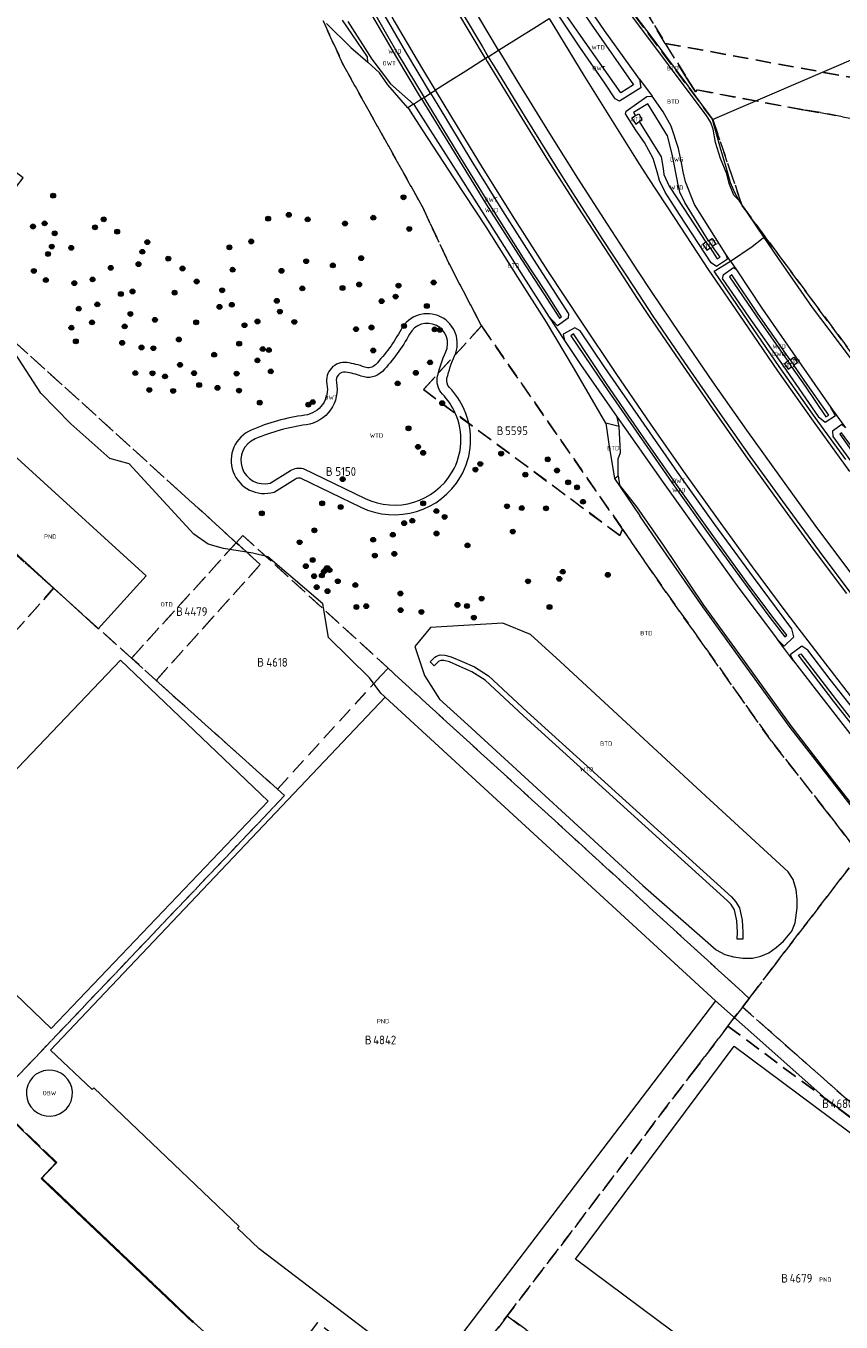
# Model space of a CAD drawing. Header units: metres. Extents: x 207644 to 210135, y 370459 to 373417.
# Tile 194 of 256: x 208858 to 209027, y 372074 to 372342. Entities that reach past the tile are written whole.
import ezdxf
from ezdxf.enums import TextEntityAlignment as Align

# ---------------------------------------------------------------- set-up
doc = ezdxf.new("R2010")
doc.units = ezdxf.units.M
doc.linetypes.add('HIDDEN2', pattern=[4.7625, 3.175, -1.5875])
for name, color, linetype in [('BTD', 7, 'Continuous'), ('GB', 1, 'Continuous'), ('GB11', 1, 'Continuous'), ('KAD_Niet_vastgesteld_Perceel', 30, 'Continuous'), ('KAD_perceelnummer', 212, 'Continuous'), ('KAD_sectie', 212, 'Continuous'), ('KAD_Vastgesteld_Perceel', 212, 'Continuous'), ('OBW', 7, 'Continuous'), ('OTD', 7, 'Continuous'), ('OWG', 7, 'Continuous'), ('OWT', 7, 'Continuous'), ('PND', 7, 'Continuous'), ('WTD', 7, 'Continuous')]:
    doc.layers.add(name, color=color, linetype=linetype)
for name, color, linetype, lineweight in [('GKL', 52, 'Continuous', 25), ('GMV', 7, 'Continuous', 25), ('Q26_boom', 72, 'Continuous', 0)]:
    doc.layers.add(name, color=color, linetype=linetype, lineweight=lineweight)
doc.styles.add('ISO', font='isocpeur.ttf', dxfattribs={"height": 1})
doc.styles.add('ISOCP', font='ISOCP.shx', dxfattribs={"height": 1.8})

# ---------------------------------------------------------------- blocks, each defined once
blk = doc.blocks.new('ACMAP_ANN_TEMPLATE_Vastgesteld_Perceelnummer')
at = {"layer": 'KAD_perceelnummer', "style": 'ISOCP'}
blk.add_attdef('Perceelnummer', text='', height=1.8, dxfattribs=at).set_placement((0, 0), align=Align.MIDDLE)
at = {"layer": 'KAD_sectie', "style": 'ISOCP'}
blk.add_attdef('sectie', text='', height=1.8, dxfattribs=at).set_placement((-2.7, 0), align=Align.MIDDLE_RIGHT)
blk = doc.blocks.new('Q26')
blk.add_hatch(color=256).paths.add_polyline_path([(-0.45, -0.01, 1), (0.55, -0.01, 1)])
blk.add_circle((0.05, -0.01), 0.5)

msp = doc.modelspace()

# ---------------------------------------------------------------- linework, layer by layer
at = {"layer": 'GB', "color": 253, "linetype": 'Continuous', "lineweight": 13}
for points in [[(208837.97, 372169.065), (208877.682, 372210.648)], [(208877.682, 372210.648), (208908.242, 372181.445)], [(208863.196, 372129.862), (208932.404, 372202.995)], [(209000.786, 372140.064), (208932.404, 372202.995)], [(208908.242, 372181.445), (208863.321, 372134.396)], [(208863.321, 372134.396), (208855.911, 372141.473)], [(209000.786, 372140.064), (208941.421, 372062.008)], [(208871.764, 372121.712), (208863.196, 372129.862)], [(208971.82, 372086.617), (209004.681, 372130.708)], [(209004.681, 372130.708), (209075.238, 372078.121)], [(208872.12, 372122.086), (208871.764, 372121.712)], [(208902.176, 372093.339), (208872.12, 372122.086)], [(208851.169, 372119.252), (208864.287, 372106.534)], [(208864.287, 372106.534), (208861.22, 372103.316)], [(208861.22, 372103.316), (208865.818, 372098.95)], [(208865.818, 372098.95), (208892.626, 372073.497)], [(208901.88, 372093.03), (208902.176, 372093.339)], [(208906.345, 372088.751), (208901.88, 372093.03)], [(208941.421, 372062.008), (208906.345, 372088.751)], [(209042.378, 372034.03), (208971.82, 372086.617)]]:
    msp.add_lwpolyline(points, dxfattribs=at)
at = {"layer": 'GB11', "color": 253, "linetype": 'Continuous', "lineweight": 13}
for points in [[(208853.169, 372255.289), (208882.994, 372228.071)], [(208873.019, 372217.141), (208843.194, 372244.359)], [(208882.994, 372228.071), (208873.019, 372217.141)]]:
    msp.add_lwpolyline(points, dxfattribs=at)
at = {"layer": 'GKL', "color": 253, "linetype": 'Continuous', "lineweight": 13}
for points in [[(208987.386, 372338.808), (208978.654, 372350.521)], [(208994.727, 372329.031), (208987.386, 372338.808)], [(208998.919, 372323.412), (208994.727, 372329.031)], [(208999.802, 372321.953), (208998.919, 372323.412)], [(209000.312, 372320.575), (208999.802, 372321.953)], [(209000.796, 372317.812), (209000.312, 372320.575)], [(209001.84, 372314.481), (209000.796, 372317.812)], [(209003.13, 372311.306), (209001.84, 372314.481)], [(209003.626, 372309.362), (209003.13, 372311.306)], [(209004.601, 372306.888), (209003.626, 372309.362)], [(209005.662, 372305.787), (209004.601, 372306.888)], [(209010.842, 372298.183), (209005.662, 372305.787)], [(209013.821, 372293.811), (209010.842, 372298.183)], [(209020.874, 372283.683), (209013.821, 372293.811)], [(209026.022, 372276.806), (209020.874, 372283.683)], [(209035.265, 372264.438), (209026.022, 372276.806)], [(208980.861, 372258.995), (208980.467, 372260.961)], [(208981.162, 372253.615), (208980.861, 372258.995)], [(208980.648, 372252.306), (208981.162, 372253.615)], [(208980.637, 372248.787), (208980.648, 372252.306)], [(208980.637, 372248.787), (208980.954, 372246.924)], [(208982.534, 372244.934), (208980.954, 372246.924)], [(208984.53, 372242.353), (208982.534, 372244.934)], [(208990.021, 372234.416), (208984.53, 372242.353)], [(208998.406, 372222.02), (208990.021, 372234.416)], [(209006.433, 372210.922), (208998.406, 372222.02)], [(209016.424, 372197.013), (209006.433, 372210.922)], [(209025.027, 372185.894), (209016.424, 372197.013)], [(209033.343, 372175.328), (209025.027, 372185.894)]]:
    msp.add_lwpolyline(points, dxfattribs=at)
at = {"layer": 'GMV', "color": 253, "linetype": 'Continuous', "lineweight": 13}
for points in [[(208955.908, 372336.913), (208953.313, 372341.227), (208947.845, 372350.538)], [(208941.835, 372328.01), (208936.678, 372336.574), (208930.398, 372347.489), (208929.403, 372348.106), (208926.806, 372346.796)], [(208939.976, 372326.834), (208934.655, 372335.761), (208928.376, 372346.525), (208928.903, 372346.858), (208935.128, 372336.014), (208940.477, 372327.151)], [(208971.894, 372347.029), (208975.076, 372342.357), (208983.841, 372329.792), (208981.184, 372328.115), (208972.49, 372340.439), (208969.158, 372345.297)], [(208985.095, 372330.972), (208983.151, 372333.642), (208977.793, 372341.022), (208973.168, 372347.835)], [(208953.192, 372335.195), (208947.28, 372345.189)], [(208948.574, 372344.307), (208952.557, 372337.615), (208953.777, 372335.565)], [(208985.095, 372330.972), (208985.316, 372329.13), (208980.889, 372326.359), (208980.049, 372326.882), (208977.905, 372330.084), (208972.741, 372337.582), (208968.032, 372344.585)], [(208982.358, 372346.457), (208987.816, 372339.28)], [(208925.292, 372337.473), (208920.296, 372342.486)], [(208928.804, 372334.482), (208928.748, 372335.543), (208923.592, 372343.154)], [(208924.68, 372342.889), (208929.68, 372335.108), (208933.502, 372330.002), (208938.3, 372325.774)], [(208942.829, 372328.639), (208939.982, 372333.331), (208933.875, 372343.792)], [(208955.908, 372336.913), (208957.015, 372337.614), (208960.085, 372339.556), (208963.192, 372341.522), (208966.356, 372343.524)], [(208966.356, 372343.524), (208973.521, 372331.691), (208983.877, 372315.14), (208985.081, 372313.246), (208986.763, 372310.602), (208992.345, 372302.081), (208999.28, 372291.52), (209006.63, 372280.737), (209013.655, 372270.519), (209021.014, 372260.121), (209028.552, 372249.682)], [(209000.177, 372322.598), (209048.084, 372343.2)], [(208987.816, 372339.28), (208995.043, 372329.525)], [(208925.292, 372337.473), (208928.804, 372334.482)], [(208953.777, 372335.565), (208955.908, 372336.913)], [(208955.908, 372336.913), (208959.683, 372330.638), (208966.45, 372319.667), (208972.243, 372310.411), (208978.359, 372300.891), (208984.649, 372291.259), (208987.478, 372287.001), (208993.307, 372278.292), (209000.17, 372268.288), (209007.194, 372258.272), (209014.218, 372248.428), (209021.342, 372238.583), (209028.714, 372228.705)], [(208928.804, 372334.482), (208931.225, 372332.275)], [(208953.192, 372335.195), (208952.23, 372334.587), (208949.124, 372332.622), (208946.004, 372330.648), (208942.829, 372328.639)], [(208953.777, 372335.565), (208953.192, 372335.195)], [(208953.192, 372335.195), (208953.525, 372334.632), (208959.589, 372324.649), (208966.008, 372314.232), (208972.266, 372304.402), (208978.757, 372294.472), (208984.607, 372285.542), (208986.816, 372282.242), (208993.371, 372272.588), (209000.099, 372262.832), (209007.032, 372252.963), (209013.779, 372243.526), (209020.996, 372233.653), (209027.88, 372224.463)], [(208953.777, 372335.565), (208954.305, 372334.678), (208954.885, 372333.704), (208961.387, 372323.054), (208967.759, 372312.825), (208970.698, 372308.185), (208977.407, 372297.731), (208983.953, 372287.77), (208987.83, 372281.898), (208994.365, 372272.284), (209001.666, 372261.717), (209007.899, 372252.908), (209015.207, 372242.768), (209022.253, 372233.208), (209029.833, 372223.031)], [(208932.951, 372329.772), (208931.225, 372332.275)], [(208985.095, 372330.972), (208987.696, 372327.403)], [(208937.107, 372325.02), (208932.951, 372329.772)], [(208941.835, 372328.01), (208942.829, 372328.639)], [(209030.622, 372200.814), (209022.924, 372210.742), (209015.652, 372220.277), (209008.466, 372229.96), (209001.437, 372239.679), (208994.248, 372249.676), (208987.398, 372259.533), (208980.213, 372270.01), (208973.126, 372280.641), (208966.101, 372291.257), (208959.291, 372301.924), (208952.602, 372312.664), (208946.216, 372323.055), (208942.829, 372328.639)], [(208995.043, 372329.525), (209000.177, 372322.598)], [(208938.3, 372325.774), (208937.107, 372325.02)], [(208938.3, 372325.774), (208939.976, 372326.834)], [(208938.3, 372325.774), (208938.375, 372325.708), (208941.278, 372321.16), (208947.581, 372311.223), (208954.094, 372300.964), (208960.524, 372290.807), (208966.231, 372281.865)], [(208939.976, 372326.834), (208940.573, 372325.833), (208947.233, 372314.928), (208953.756, 372304.393), (208960.613, 372293.622), (208965.234, 372286.482), (208968.506, 372281.455), (208968.528, 372281.466), (208968.913, 372281.733), (208965.715, 372286.766), (208961.063, 372293.902), (208957.867, 372298.943), (208954.221, 372304.694), (208947.708, 372315.181), (208941.093, 372326.131), (208940.477, 372327.151)], [(208939.976, 372326.834), (208940.477, 372327.151)], [(208940.477, 372327.151), (208941.835, 372328.01)], [(208941.835, 372328.01), (208943.326, 372325.534), (208950.369, 372313.911), (208956.679, 372303.68), (208963.75, 372292.616), (208970.384, 372282.352), (208970.313, 372281.422), (208968.122, 372279.87), (208966.231, 372281.865)], [(209002.82, 372294.886), (209003.295, 372293.661), (209000.969, 372292.182), (208999.916, 372292.937), (208993.353, 372302.937), (208990.363, 372307.518), (208989.236, 372309.964), (208988.688, 372311.722), (208987.901, 372314.51), (208986.119, 372317.808), (208984.335, 372320.411), (208982.151, 372323.741), (208982.334, 372324.341), (208986.559, 372327.348), (208987.696, 372327.403)], [(208999.356, 372297.481), (208994.414, 372305.408), (208993.423, 372307.56), (208993.139, 372308.736), (208992.212, 372313.306), (208991.84, 372315.411), (208990.874, 372319.19), (208986.753, 372325.865), (208983.805, 372324.041), (208984.235, 372323.367)], [(209002.82, 372294.886), (208996.444, 372304.958), (208994.566, 372309.706), (208994.072, 372311.755), (208993.823, 372313.264), (208993.165, 372316.558), (208991.589, 372321.182), (208989.932, 372324.173), (208987.696, 372327.403)], [(208937.107, 372325.02), (208937.532, 372324.534)], [(208940.274, 372320.235), (208937.532, 372324.534)], [(208984.235, 372323.367), (208983.468, 372322.897), (208984.29, 372321.642), (208984.99, 372322.148)], [(208984.235, 372323.367), (208984.298, 372323.406), (208984.893, 372323.732), (208985.568, 372322.594), (208985.153, 372322.266), (208984.99, 372322.148)], [(208946.665, 372310.495), (208940.274, 372320.235)], [(208984.99, 372322.148), (208989.552, 372314.838), (208989.994, 372312.474), (208990.088, 372311.223), (208991.169, 372308.808), (208994.245, 372304.189), (208998.82, 372297.163)], [(209001.878, 372316.354), (209000.177, 372322.598)], [(209002.992, 372312.698), (209001.878, 372316.354)], [(209003.907, 372309.496), (209002.992, 372312.698)], [(208953.334, 372300.332), (208946.665, 372310.495)], [(209004.869, 372307.233), (209003.907, 372309.496)], [(209005.662, 372305.787), (209004.869, 372307.233)], [(208959.911, 372289.947), (208953.334, 372300.332)], [(208998.82, 372297.163), (208998.194, 372296.722), (208998.983, 372295.547), (208999.713, 372296.009)], [(208998.82, 372297.163), (208999.713, 372296.009)], [(208999.356, 372297.481), (209000.107, 372297.924), (209000.849, 372296.774), (209000.15, 372296.299)], [(208999.356, 372297.481), (209000.15, 372296.299)], [(208999.713, 372296.009), (209001.141, 372293.711), (209001.731, 372294.061), (209000.15, 372296.299)], [(209003.923, 372293.233), (209008.348, 372296.258), (209010.663, 372298.076), (209010.842, 372298.183)], [(209027.761, 372252.214), (209021.434, 372260.856), (209013.977, 372271.47), (209007.705, 372280.652), (209000.501, 372291.178), (209003.923, 372293.233)], [(209003.923, 372293.233), (209002.82, 372294.886)], [(209003.923, 372293.233), (209005.104, 372291.464)], [(209005.104, 372291.464), (209004.499, 372291.853), (209002.362, 372290.359), (209002.161, 372289.676), (209007.684, 372281.655), (209014.825, 372271.59), (209022.038, 372261.121), (209023.478, 372259.926), (209025.651, 372261.277), (209024.653, 372262.97)], [(209005.104, 372291.464), (209010.387, 372283.545), (209017.423, 372273.407), (209024.653, 372262.97)], [(208965.812, 372280.595), (208959.911, 372289.947)], [(209016.272, 372272.817), (209009.645, 372282.293), (209004.184, 372290.434), (209003.697, 372290.022), (209009.214, 372281.948), (209015.758, 372272.523)], [(208971.641, 372270.863), (208965.812, 372280.595)], [(208966.231, 372281.865), (208969.571, 372276.836)], [(209013.596, 372214.893), (209015.031, 372213.546), (209017.038, 372215.446), (209016.592, 372217.143), (209008.665, 372227.788), (209000.685, 372238.742), (208992.91, 372249.55), (208985.384, 372260.392), (208977.886, 372271.251), (208972.759, 372278.838), (208971.708, 372279.452), (208969.292, 372278.157), (208969.571, 372276.836)], [(208984.992, 372257.151), (208992.262, 372246.709), (208999.646, 372236.347), (209006.946, 372226.345), (209012.062, 372219.445), (209015.109, 372215.488), (209015.562, 372215.785), (209012.461, 372219.784), (209007.374, 372226.649), (209000.107, 372236.629), (208992.69, 372247.019), (208985.505, 372257.362), (208978.311, 372267.774), (208971.4, 372278.173), (208970.831, 372277.796), (208977.844, 372267.481), (208984.992, 372257.151)], [(208861.157, 372265.936), (208855.122, 372275.299)], [(208969.571, 372276.836), (208972.876, 372271.859), (208980.467, 372260.961)], [(209015.758, 372272.523), (209015.064, 372272.029), (209015.84, 372270.885), (209016.555, 372271.405)], [(209015.758, 372272.523), (209016.555, 372271.405)], [(209016.272, 372272.817), (209016.974, 372273.388), (209017.793, 372272.19), (209017.004, 372271.719)], [(209016.272, 372272.817), (209017.004, 372271.719)], [(209016.555, 372271.405), (209019.347, 372267.362), (209023.615, 372261.031), (209024.229, 372261.388), (209019.752, 372267.719), (209017.004, 372271.719)], [(208978.065, 372259.718), (208971.641, 372270.863)], [(208867.363, 372259.542), (208861.157, 372265.936)], [(208980.467, 372260.961), (208982.325, 372258.306), (208989.94, 372247.452), (208997.659, 372236.552), (209005.649, 372225.566), (209013.596, 372214.893)], [(209024.653, 372262.97), (209027.715, 372258.767)], [(208875.433, 372252.401), (208867.363, 372259.542)], [(208980.861, 372258.995), (208978.065, 372259.718)], [(208978.065, 372259.718), (208978.699, 372255.364)], [(209027.715, 372258.767), (209026.934, 372259.433), (209024.977, 372258.067), (209025.069, 372256.941), (209029.472, 372250.87), (209036.877, 372240.811), (209044.989, 372230.007), (209046.315, 372228.286), (209047.067, 372228.133), (209049.241, 372229.442), (209049.22, 372229.644)], [(209033.641, 372248.295), (209030.105, 372253.299), (209026.87, 372257.723), (209026.49, 372257.403), (209029.685, 372252.935), (209033.149, 372247.946)], [(208978.699, 372255.364), (208979.868, 372248.223)], [(208879.477, 372251.308), (208875.433, 372252.401)], [(208892.795, 372236.742), (208879.477, 372251.308)], [(208915.453, 372250.339), (208928.255, 372244.126)], [(208908.609, 372247.3), (208912.832, 372249.884)], [(208909.42, 372245.451), (208913.876, 372248.178)], [(208914.847, 372248.409), (208927.382, 372242.326)], [(208979.868, 372248.223), (208980.637, 372248.787)], [(208979.868, 372248.223), (208985.138, 372240.507)], [(208989.457, 372234.152), (208985.138, 372240.507)], [(208895.76, 372234.629), (208892.795, 372236.742)], [(208898.978, 372233.727), (208895.76, 372234.629)], [(208998.17, 372221.671), (208989.457, 372234.152)], [(208905.068, 372232.819), (208898.978, 372233.727)], [(208908.17, 372231.999), (208905.068, 372232.819)], [(208919.492, 372222.329), (208908.17, 372231.999)], [(208920.672, 372215.332), (208919.492, 372222.329)], [(209006.433, 372210.202), (208998.17, 372221.671)], [(208956.767, 372218.304), (208941.805, 372217.391)], [(208962.474, 372215.97), (208956.767, 372218.304)], [(208929.181, 372206.957), (208920.672, 372215.332)], [(208941.805, 372217.391), (208938.597, 372213.447)], [(208968.624, 372210.379), (208962.474, 372215.97)], [(208938.597, 372213.447), (208940.556, 372207.436)], [(209016.969, 372210.47), (209013.596, 372214.893)], [(209062.222, 372154.323), (209065.807, 372150.714), (209067.885, 372152.663), (209064.998, 372156.704), (209056.906, 372166.147), (209049.411, 372175.297), (209041.299, 372185.541), (209032.977, 372195.872), (209024.533, 372206.663), (209019.932, 372212.735), (209018.626, 372213.521), (209016.255, 372211.759), (209016.969, 372210.47)], [(208941.719, 372210.309), (208942.725, 372211.24)], [(208942.592, 372209.465), (208941.719, 372210.309)], [(208943.476, 372210.332), (208942.592, 372209.465)], [(208942.725, 372211.24), (208943.023, 372211.468)], [(208943.023, 372211.468), (208943.817, 372211.716)], [(208943.599, 372210.461), (208943.476, 372210.332)], [(208943.976, 372210.578), (208943.599, 372210.461)], [(208943.817, 372211.716), (208944.756, 372211.692)], [(208944.597, 372210.563), (208943.976, 372210.578)], [(208945.719, 372210.269), (208944.597, 372210.563)], [(208944.756, 372211.692), (208946.098, 372211.342)], [(208947.874, 372209.3), (208945.719, 372210.269)], [(208946.098, 372211.342), (208948.331, 372210.337)], [(208948.331, 372210.337), (208950.901, 372209.23)], [(208997.892, 372183.335), (208968.624, 372210.379)], [(209016.248, 372196.686), (209006.433, 372210.202)], [(209016.969, 372210.47), (209021.596, 372204.402), (209030.076, 372193.568), (209038.385, 372183.214), (209046.601, 372173.032), (209054.201, 372163.882), (209062.222, 372154.323)], [(209033.121, 372192.956), (209040.872, 372183.327), (209048.439, 372174.026), (209056.225, 372164.593), (209063.541, 372155.95), (209066.151, 372152.894), (209065.719, 372152.557), (209063.136, 372155.598), (209055.855, 372164.262), (209047.999, 372173.702), (209040.417, 372183.028), (209032.721, 372192.622), (209025.282, 372202.087), (209017.983, 372211.638), (209018.479, 372211.969), (209025.732, 372202.391), (209033.121, 372192.956)], [(208940.556, 372207.436), (208943.654, 372202.587)], [(208950.366, 372208.226), (208947.874, 372209.3)], [(208953.089, 372206.472), (208950.366, 372208.226)], [(208950.901, 372209.23), (208953.787, 372207.371)], [(208953.787, 372207.371), (208961.835, 372199.913)], [(208931.534, 372203.795), (208929.181, 372206.957)], [(208961.07, 372199.077), (208953.089, 372206.472)], [(208932.344, 372203.05), (208931.534, 372203.795)], [(208932.404, 372202.995), (208932.344, 372203.05)], [(208943.654, 372202.587), (208949.52, 372197.218)], [(208961.835, 372199.913), (209004.123, 372161.617)], [(208949.52, 372197.218), (208985.763, 372163.943)], [(209003.309, 372160.825), (208961.07, 372199.077)], [(209024.408, 372186.276), (209016.248, 372196.686)], [(209033.147, 372174.943), (209024.408, 372186.276)], [(209015.82, 372166.837), (208997.892, 372183.335)], [(209016.89, 372165.248), (209015.82, 372166.837)], [(209017.472, 372163.111), (209016.89, 372165.248)], [(208985.763, 372163.943), (209000.947, 372150.645)], [(209017.71, 372161.123), (209017.472, 372163.111)], [(209004.006, 372160.011), (209003.309, 372160.825)], [(209004.707, 372158.905), (209004.006, 372160.011)], [(209004.123, 372161.617), (209004.92, 372160.686)], [(209004.92, 372160.686), (209005.772, 372159.342)], [(209005.772, 372159.342), (209006.329, 372156.798)], [(209017.267, 372156.23), (209017.686, 372159.385)], [(209017.686, 372159.385), (209017.71, 372161.123)], [(209005.202, 372156.645), (209004.707, 372158.905)], [(209005.329, 372154.321), (209005.202, 372156.645)], [(209006.329, 372156.798), (209006.466, 372154.286)], [(209005.286, 372152.896), (209005.329, 372154.321)], [(209006.466, 372154.286), (209006.468, 372152.887)], [(209014.894, 372152.48), (209016.556, 372154.488)], [(209016.556, 372154.488), (209017.267, 372156.23)], [(209006.468, 372152.887), (209005.286, 372152.896)], [(209011.829, 372150.022), (209013.326, 372151.132)], [(209013.326, 372151.132), (209014.894, 372152.48)], [(209000.947, 372150.645), (209002.748, 372149.719)], [(209002.748, 372149.719), (209004.499, 372149.203)], [(209004.499, 372149.203), (209006.434, 372148.902)], [(209006.434, 372148.902), (209008.438, 372148.945)], [(209008.438, 372148.945), (209010.166, 372149.357)], [(209010.166, 372149.357), (209011.829, 372150.022)], [(209006.288, 372135.187), (209000.786, 372140.064)], [(209023.608, 372119.833), (209006.288, 372135.187)], [(209078.731, 372078.606), (209023.608, 372119.833)]]:
    msp.add_lwpolyline(points, dxfattribs=at)
for points in [[(208946.8, 372273.631, 0.9677923), (208935.709, 372279.113)], [(208944.979, 372274.458, 0.9677438), (208937.472, 372278.169)], [(208935.709, 372279.113, -0.0680082), (208930.418, 372271.822)], [(208937.472, 372278.169, -0.0679952), (208931.862, 372270.438)], [(208943.276, 372269.473, -0.0487453), (208944.979, 372274.458)], [(208924.518, 372272.244, 0.5166719), (208920.368, 372267.816)], [(208928.195, 372271.315, 0.0557007), (208924.518, 372272.244)], [(208930.418, 372271.822, -0.2999355), (208928.195, 372271.315)], [(208945.222, 372269.014, -0.0485456), (208946.8, 372273.631)], [(208924.247, 372270.262, 0.5169086), (208922.328, 372268.215)], [(208927.492, 372269.442, 0.0560138), (208924.247, 372270.262)], [(208931.862, 372270.438, -0.299842), (208927.492, 372269.442)], [(208944.279, 372265.736, -0.2523349), (208943.276, 372269.473)], [(208945.734, 372267.109, -0.2519675), (208945.222, 372269.014)], [(208920.368, 372267.816, -0.4325737), (208915.799, 372261.36)], [(208922.328, 372268.215, -0.432692), (208916.075, 372259.379)], [(208948.77, 372262.567, 0.0836633), (208945.734, 372267.109)], [(208946.946, 372261.747, 0.0835213), (208944.279, 372265.736)], [(208915.799, 372261.36, 0.0660858), (208904.722, 372258.29)], [(208946.3, 372249.613, 0.2422921), (208946.946, 372261.747)], [(208948.027, 372248.605, 0.2423004), (208948.77, 372262.567)], [(208904.722, 372258.29, 0.949788), (208909.42, 372245.451)], [(208916.075, 372259.379, 0.0660485), (208905.505, 372256.449)], [(208905.505, 372256.449, 0.927531), (208908.609, 372247.3)], [(208912.832, 372249.884, -0.1911502), (208915.453, 372250.339)], [(208913.876, 372248.178, -0.1596584), (208914.847, 372248.409)], [(208927.382, 372242.326, 0.3919135), (208948.027, 372248.605)], [(208928.255, 372244.126, 0.391969), (208946.3, 372249.613)], [(208867.653, 372120.283, 0.999881), (208858.21, 372121.679)], [(208858.21, 372121.679, 0.999881), (208867.653, 372120.283)]]:
    msp.add_lwpolyline(points, format="xyb", dxfattribs=at)
at = {"layer": 'KAD_Niet_vastgesteld_Perceel', "color": 253, "linetype": 'HIDDEN2', "lineweight": 13}
for points in [[(208848.298, 372239.444), (208863.814, 372225.51), (208855.657, 372216.353), (208824.219, 372181.818), (208809.066, 372165.412), (208801.808, 372172.065), (208793.465, 372179.662), (208848.298, 372239.444)], [(208739.808, 372086.071), (208757.802, 372104.699), (208748.653, 372112.588), (208739.323, 372120.633), (208793.465, 372179.662), (208801.808, 372172.065), (208809.066, 372165.412), (208824.219, 372181.818), (208855.657, 372216.353), (208863.814, 372225.51), (208879.935, 372211.033), (208885.034, 372206.454), (208910.133, 372183.914), (208911.602, 372182.589), (208851.359, 372119.257), (208815.488, 372081.546), (208820.063, 372077.235), (208762.909, 372017.449), (208756.867, 372023.399), (208754.519, 372025.703), (208716.683, 372062.131), (208739.808, 372086.071)]]:
    msp.add_lwpolyline(points, close=True, dxfattribs=at)
at = {"layer": 'KAD_Vastgesteld_Perceel', "color": 253, "linetype": 'HIDDEN2', "lineweight": 13}
for points in [[(209188.328, 372370.418), (209176.124, 372314.666), (209278.604, 372295.079), (209286.619, 372293.634), (209285.465, 372283.701), (209045.061, 372328.342), (208990.383, 372338.356), (208975.885, 372362.472)], [(208975.885, 372362.472), (208990.383, 372338.356), (208994.803, 372331.232), (208996.313, 372328.839), (208996.64, 372328.32), (208996.998, 372328.712), (209019.031, 372324.561), (209022.546, 372324.005), (209027.101, 372323.16), (209036.621, 372321.393), (209061.125, 372316.845), (209085.323, 372312.294), (209084.863, 372291.188), (209084.863, 372291.188), (209084.107, 372256.513), (209083.033, 372207.276), (209082.614, 372206.899), (209052.328, 372242.669), (209006.297, 372304.748), (209000.24, 372322.565), (208975.303, 372355.855)], [(209028.466, 372167.661), (209013.283, 372147.839), (209007.745, 372140.61), (208933.014, 372208.986), (208902.976, 372236.47), (208901.604, 372234.955), (208890.232, 372245.275), (208841.406, 372289.579), (208857.489, 372310.49), (208825.542, 372334.848), (208811.968, 372316.535), (208804.543, 372323.483), (208832.981, 372358.795)], [(208975.303, 372355.855), (209000.24, 372322.565), (209006.297, 372304.748), (209052.328, 372242.669)], [(209036.255, 372163.088), (209023.821, 372179.256), (209012.366, 372193.849), (208998.844, 372212.99), (208987.788, 372228.664), (208981.571, 372237.745), (208952.38, 372279.846), (208945.608, 372292.806), (208941.748, 372301.06), (208940.147, 372304.485), (208923.818, 372333.779), (208919.562, 372343.038)], [(208919.562, 372343.038), (208923.818, 372333.779), (208940.147, 372304.485), (208941.748, 372301.06), (208945.608, 372292.806), (208952.38, 372279.846), (208940.334, 372266.653), (208981.011, 372236.448), (208981.571, 372237.745), (208981.571, 372237.745), (208987.788, 372228.664), (208998.844, 372212.99), (209012.366, 372193.849), (209023.821, 372179.256), (209036.255, 372163.088)], [(209027.101, 372323.16), (209022.546, 372324.005), (209019.031, 372324.561), (208996.998, 372328.712), (208996.64, 372328.32), (208996.313, 372328.839), (208994.803, 372331.232), (208990.383, 372338.356), (209045.061, 372328.342)], [(209051.719, 372098.792), (209011.65, 372134.146), (209006.371, 372138.804), (209007.745, 372140.61), (209007.745, 372140.61), (209013.283, 372147.839), (209028.466, 372167.661)], [(208762.909, 372017.449), (208820.063, 372077.235), (208815.488, 372081.546), (208851.359, 372119.257), (208864.458, 372106.632), (208861.401, 372103.399), (208892.714, 372073.648), (208907.65, 372059.406)]]:
    msp.add_lwpolyline(points, dxfattribs=at)
for points in [[(208901.604, 372234.955), (208879.935, 372211.033), (208863.814, 372225.51), (208848.298, 372239.444), (208809.387, 372274.388), (208819.68, 372285.678), (208821.718, 372287.893), (208816.745, 372292.437), (208802.914, 372305.056), (208811.856, 372316.393), (208841.406, 372289.579), (208890.232, 372245.275), (208901.604, 372234.955)], [(208952.38, 372279.846), (208981.571, 372237.745), (208981.011, 372236.448), (208940.334, 372266.653), (208952.38, 372279.846)], [(208901.604, 372234.955), (208902.188, 372234.426), (208906.553, 372230.417), (208885.034, 372206.454), (208879.935, 372211.033), (208901.604, 372234.955)], [(208931.59, 372207.426), (208910.133, 372183.914), (208885.034, 372206.454), (208906.553, 372230.417), (208902.188, 372234.426), (208901.604, 372234.955), (208902.976, 372236.47), (208933.014, 372208.986), (208931.59, 372207.426)], [(208957.708, 372074.863), (208942.584, 372054.99), (208941.22, 372056.031), (208918.394, 372073.456), (208907.65, 372059.406), (208892.714, 372073.648), (208861.401, 372103.399), (208864.458, 372106.632), (208851.359, 372119.257), (208911.602, 372182.589), (208910.133, 372183.914), (208931.59, 372207.426), (208933.014, 372208.986), (209007.745, 372140.61), (209006.371, 372138.804), (209003.371, 372134.862), (208996.648, 372126.029), (208957.708, 372074.863)], [(209011.65, 372134.146), (209051.719, 372098.792), (209003.371, 372134.862), (209006.371, 372138.804), (209011.65, 372134.146)], [(209042.931, 372030.45), (209020.891, 372046.911), (208987.838, 372071.596), (208977.387, 372060.68), (208977.065, 372060.344), (208976.954, 372060.194), (208967.459, 372047.325), (208959.517, 372053.291), (208969.158, 372066.325), (208957.708, 372074.863), (208996.648, 372126.029), (209003.371, 372134.862), (209051.719, 372098.792), (209078.84, 372078.557), (209076.697, 372075.686), (209042.931, 372030.45)], [(208969.158, 372066.325), (208959.517, 372053.291), (208967.459, 372047.325), (209002.399, 372021.076), (209001.292, 372019.529), (208980.681, 371990.395), (208951.921, 372011.95), (208955.51, 372016.772), (208928.783, 372036.856), (208942.584, 372054.99), (208957.708, 372074.863), (208969.158, 372066.325)]]:
    msp.add_lwpolyline(points, close=True, dxfattribs=at)

# ---------------------------------------------------------------- block references
ref = msp.add_blockref('ACMAP_ANN_TEMPLATE_Vastgesteld_Perceelnummer', (208959.607, 372258.147), dxfattribs=at)
ref.add_attrib('Perceelnummer', '5595', dxfattribs={"layer": 'KAD_perceelnummer', "lineweight": 13, "height": 1.8, "style": 'ISOCP'}).set_placement((208959.607, 372258.147), align=Align.MIDDLE)
ref.add_attrib('sectie', 'B', dxfattribs={"layer": 'KAD_sectie', "lineweight": 13, "height": 1.8, "style": 'ISOCP'}).set_placement((208956.907, 372258.147), align=Align.MIDDLE_RIGHT)
ref = msp.add_blockref('ACMAP_ANN_TEMPLATE_Vastgesteld_Perceelnummer', (208924.257, 372249.703), dxfattribs=at)
ref.add_attrib('Perceelnummer', '5150', dxfattribs={"layer": 'KAD_perceelnummer', "lineweight": 13, "height": 1.8, "style": 'ISOCP'}).set_placement((208924.257, 372249.703), align=Align.MIDDLE)
ref.add_attrib('sectie', 'B', dxfattribs={"layer": 'KAD_sectie', "lineweight": 13, "height": 1.8, "style": 'ISOCP'}).set_placement((208921.557, 372249.703), align=Align.MIDDLE_RIGHT)
ref = msp.add_blockref('ACMAP_ANN_TEMPLATE_Vastgesteld_Perceelnummer', (208893.263, 372220.705), dxfattribs=at)
ref.add_attrib('Perceelnummer', '4479', dxfattribs={"layer": 'KAD_perceelnummer', "lineweight": 13, "height": 1.8, "style": 'ISOCP'}).set_placement((208893.263, 372220.705), align=Align.MIDDLE)
ref.add_attrib('sectie', 'B', dxfattribs={"layer": 'KAD_sectie', "lineweight": 13, "height": 1.8, "style": 'ISOCP'}).set_placement((208890.563, 372220.705), align=Align.MIDDLE_RIGHT)
ref = msp.add_blockref('ACMAP_ANN_TEMPLATE_Vastgesteld_Perceelnummer', (208910.043, 372210.192), dxfattribs=at)
ref.add_attrib('Perceelnummer', '4618', dxfattribs={"layer": 'KAD_perceelnummer', "lineweight": 13, "height": 1.8, "style": 'ISOCP'}).set_placement((208910.043, 372210.192), align=Align.MIDDLE)
ref.add_attrib('sectie', 'B', dxfattribs={"layer": 'KAD_sectie', "lineweight": 13, "height": 1.8, "style": 'ISOCP'}).set_placement((208907.343, 372210.192), align=Align.MIDDLE_RIGHT)
ref = msp.add_blockref('ACMAP_ANN_TEMPLATE_Vastgesteld_Perceelnummer', (208932.326, 372131.988), dxfattribs=at)
ref.add_attrib('Perceelnummer', '4842', dxfattribs={"layer": 'KAD_perceelnummer', "lineweight": 13, "height": 1.8, "style": 'ISOCP'}).set_placement((208932.326, 372131.988), align=Align.MIDDLE)
ref.add_attrib('sectie', 'B', dxfattribs={"layer": 'KAD_sectie', "lineweight": 13, "height": 1.8, "style": 'ISOCP'}).set_placement((208929.626, 372131.988), align=Align.MIDDLE_RIGHT)
ref = msp.add_blockref('ACMAP_ANN_TEMPLATE_Vastgesteld_Perceelnummer', (209026.974, 372118.798), dxfattribs=at)
ref.add_attrib('Perceelnummer', '4680', dxfattribs={"layer": 'KAD_perceelnummer', "lineweight": 13, "height": 1.8, "style": 'ISOCP'}).set_placement((209026.974, 372118.798), align=Align.MIDDLE)
ref.add_attrib('sectie', 'B', dxfattribs={"layer": 'KAD_sectie', "lineweight": 13, "height": 1.8, "style": 'ISOCP'}).set_placement((209024.274, 372118.798), align=Align.MIDDLE_RIGHT)
ref = msp.add_blockref('ACMAP_ANN_TEMPLATE_Vastgesteld_Perceelnummer', (209018.492, 372082.656), dxfattribs=at)
ref.add_attrib('Perceelnummer', '4679', dxfattribs={"layer": 'KAD_perceelnummer', "lineweight": 13, "height": 1.8, "style": 'ISOCP'}).set_placement((209018.492, 372082.656), align=Align.MIDDLE)
ref.add_attrib('sectie', 'B', dxfattribs={"layer": 'KAD_sectie', "lineweight": 13, "height": 1.8, "style": 'ISOCP'}).set_placement((209015.792, 372082.656), align=Align.MIDDLE_RIGHT)
at = {"layer": 'Q26_boom', "color": 253}
for p in [(208863.654, 372306.819), (208936.16, 372306.493), (208861.896, 372301.081), (208874.128, 372301.934), (208908.153, 372302.058), (208912.45, 372302.847), (208916.339, 372301.909), (208924.064, 372301.074), (208929.924, 372302.255), (208859.49, 372300.431), (208863.984, 372299.024), (208872.312, 372300.266), (208876.905, 372299.375), (208937.358, 372299.934), (208863.372, 372296.284), (208867.406, 372296.029), (208883.16, 372297.199), (208900.143, 372296.129), (208904.657, 372297.34), (208862.604, 372294.747), (208882.124, 372295.209), (208887.486, 372293.782), (208916.016, 372293.249), (208927.404, 372293.887), (208859.664, 372291.241), (208875.585, 372291.877), (208881.316, 372292.642), (208890.433, 372291.743), (208900.799, 372291.492), (208910.918, 372291.267), (208921.547, 372292.392), (208862.148, 372289.349), (208868.044, 372288.717), (208871.822, 372289.48), (208893.364, 372289.043), (208915.232, 372287.626), (208923.535, 372287.714), (208927.001, 372288.442), (208935.133, 372288.206), (208942.402, 372288.855), (208877.665, 372286.471), (208880.08, 372286.989), (208888.793, 372286.742), (208898.649, 372287.237), (208909.951, 372285.051), (208931.636, 372284.982), (208934.537, 372285.927), (208868.963, 372283.418), (208872.805, 372284.311), (208879.652, 372282.333), (208898.092, 372283.802), (208900.646, 372284.235), (208910.591, 372282.824), (208941, 372283.988), (208867.437, 372279.479), (208871.695, 372280.585), (208878.461, 372279.749), (208884.724, 372281.106), (208893.259, 372280.602), (208903.273, 372279.999), (208905.944, 372280.779), (208913.584, 372280.686), (208929.537, 372279.524), (208936.286, 372279.842), (208868.35, 372276.661), (208889.677, 372277.043), (208926.349, 372279.179), (208942.606, 372279.139), (208943.697, 372279.029), (208877.946, 372276.343), (208881.951, 372275.395), (208884.406, 372275.233), (208896.983, 372273.892), (208902.169, 372276.184), (208907.037, 372275.061), (208908.313, 372274.855), (208929.906, 372274.775), (208889.925, 372271.796), (208905.938, 372272.71), (208941.671, 372272.298), (208880.658, 372270.098), (208884.232, 372270.05), (208886.818, 372269.394), (208892.828, 372270.075), (208901.626, 372269.982), (208908.698, 372270.435), (208938.716, 372270.153), (208883.561, 372266.595), (208888.503, 372266.388), (208893.881, 372267.615), (208897.667, 372267.047), (208902.124, 372266.459), (208934.957, 372267.95), (208906.424, 372263.956), (208916.484, 372263.557), (208917.392, 372264.093), (208944.183, 372263.862), (208937.194, 372258.651), (208939.182, 372254.818), (208940.246, 372253.582), (208956.38, 372253.414), (208951.056, 372250.101), (208952.059, 372251.282), (208966.026, 372252.226), (208967.938, 372249.921), (208923.574, 372248.118), (208961.378, 372249.057), (208970.246, 372247.467), (208972.095, 372246.437), (208919.344, 372243.115), (208923.159, 372242.353), (208940.252, 372243.124), (208957.6, 372242.508), (208960.647, 372242.143), (208965.655, 372242.078), (208973.319, 372243.442), (208906.842, 372241.044), (208936.296, 372239.011), (208937.994, 372239.518), (208942.977, 372241.518), (208944.675, 372240.3), (208917.725, 372237.526), (208933.969, 372236.61), (208942.997, 372236.87), (208958.785, 372237.27), (208914.669, 372235.065), (208929.899, 372235.578), (208949.427, 372234.404), (208917.372, 372231.388), (208930.242, 372232.301), (208934.266, 372232.666), (208915.953, 372230.114), (208919.722, 372229.009), (208920.156, 372229.382), (208920.384, 372229.734), (208920.858, 372229.295), (208969.125, 372228.95), (208978.46, 372228.322), (208917.669, 372228.049), (208918.192, 372225.756), (208919.266, 372228.198), (208922.58, 372226.988), (208926.209, 372226.199), (208961.946, 372226.983), (208968.408, 372227.493), (208920.434, 372224.938), (208935.536, 372224.442), (208952.332, 372223.389), (208926.425, 372221.658), (208928.457, 372221.819), (208935.572, 372220.99), (208939.878, 372220.633), (208947.337, 372222.1), (208949.296, 372221.858), (208966.389, 372221.651), (208950.738, 372219.458)]:
    msp.add_blockref('Q26', p, dxfattribs=at)

# ---------------------------------------------------------------- texts
at = {"layer": 'BTD', "color": 253, "linetype": 'Continuous', "lineweight": 13, "style": 'ISO'}
for p in [(208991.952, 372333.212), (208992.005, 372326.309), (208958.984, 372292.326), (208979.614, 372254.546), (208986.465, 372216.224), (208978.154, 372193.354)]:
    msp.add_text('BTD', height=0.9, dxfattribs=at).set_placement(p, align=Align.MIDDLE_CENTER)
at = {"layer": 'OBW', "color": 253, "linetype": 'Continuous', "lineweight": 13, "style": 'ISO'}
msp.add_text('OBW', height=0.9, dxfattribs=at).set_placement((208862.932, 372120.981), align=Align.MIDDLE_CENTER)
at = {"layer": 'OTD', "color": 253, "linetype": 'Continuous', "lineweight": 13, "style": 'ISO'}
for p in [(208984.518, 372322.667), (208998.954, 372296.29), (209000.103, 372297.146), (209015.81, 372271.69), (209017.033, 372272.519), (208887.206, 372222.201)]:
    msp.add_text('OTD', height=0.9, dxfattribs=at).set_placement(p, align=Align.MIDDLE_CENTER)
at = {"layer": 'OWG', "color": 253, "linetype": 'Continuous', "lineweight": 13, "style": 'ISO'}
for p in [(208992.723, 372314.321), (209013.906, 372274.038)]:
    msp.add_text('OWG', height=0.9, dxfattribs=at).set_placement(p, align=Align.MIDDLE_CENTER)
at = {"layer": 'OWT', "color": 253, "linetype": 'Continuous', "lineweight": 13, "style": 'ISO'}
for p in [(208933.258, 372334.242), (208976.674, 372333.19), (208954.342, 372305.986), (208921.221, 372265.032), (208993.165, 372247.775)]:
    msp.add_text('OWT', height=0.9, dxfattribs=at).set_placement(p, align=Align.MIDDLE_CENTER)
at = {"layer": 'PND', "color": 253, "linetype": 'Continuous', "lineweight": 13, "style": 'ISO'}
for p in [(208863.094, 372236.215), (208931.991, 372135.879), (209023.529, 372082.369)]:
    msp.add_text('PND', height=0.9, dxfattribs=at).set_placement(p, align=Align.MIDDLE_CENTER)
at = {"layer": 'WTD', "color": 253, "linetype": 'Continuous', "lineweight": 13, "style": 'ISO'}
for p in [(208934.427, 372336.694), (208976.5, 372337.536), (208992.768, 372308.486), (208954.445, 372303.826), (209013.963, 372275.614), (208930.618, 372257.16), (208993.197, 372245.853), (208974.094, 372188.047)]:
    msp.add_text('WTD', height=0.9, dxfattribs=at).set_placement(p, align=Align.MIDDLE_CENTER)

doc.saveas('drawing.dxf')
